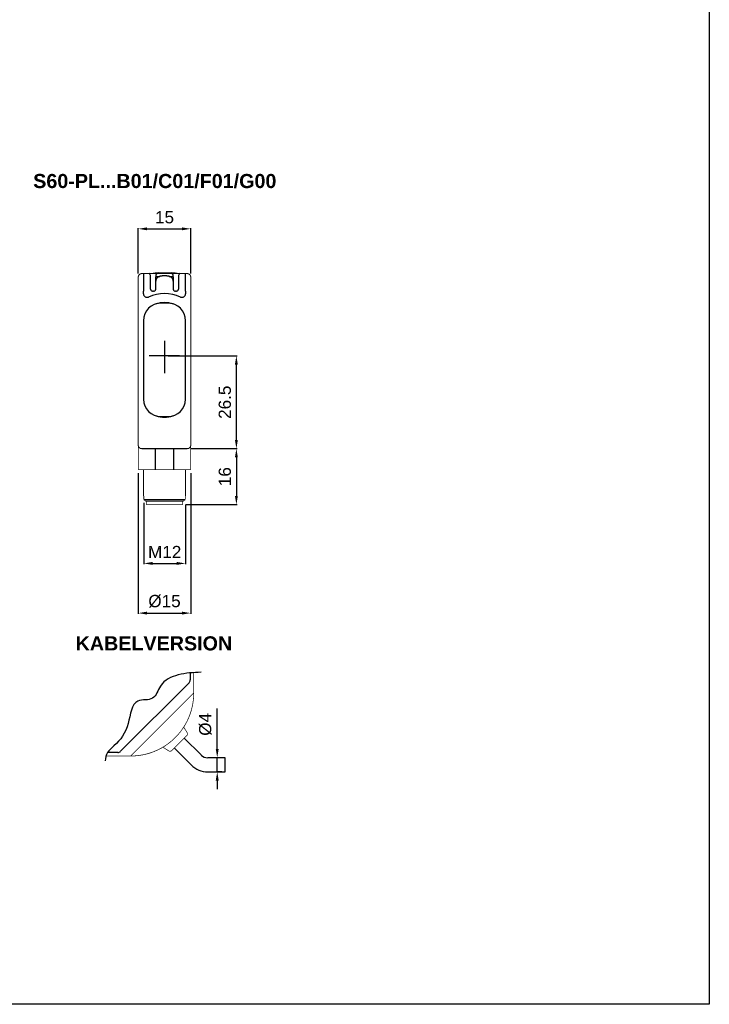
# Model space of a CAD drawing. Extents: x 1809 to 2609, y 921 to 1495.
# Tile 6 of 8: x 2411 to 2609, y 921 to 1202. Entities that reach past the tile are written whole.
import ezdxf

# ---------------------------------------------------------------- set-up
doc = ezdxf.new("R2010")
doc.units = 0
doc.header["$MEASUREMENT"] = 0
for name, pattern in [('HIDDENNEW00', [4.5, 3, -1.5]), ('PHANTOM', [29.5, 19, -1.5, 3, -1.5, 3, -1.5]), ('TRATTEGGIATA2', [0.375, 0.25, -0.125])]:
    doc.linetypes.add(name, pattern=pattern)
doc.layers.get('0').update_dxf_attribs({"linetype": 'CONTINUOUS'})
doc.layers.get('DEFPOINTS').update_dxf_attribs({"linetype": 'CONTINUOUS'})
for name, color, linetype in [('ASSI', 2, 'PHANTOM'), ('DISEGNO', 3, 'HIDDENNEW00'), ('TRATTEGGIO', 7, 'TRATTEGGIATA2')]:
    doc.layers.add(name, color=color, linetype=linetype)
doc.styles.add('QUOTE', font='ARIAL.TTF', dxfattribs={"height": 3.5})
doc.dimstyles.new('QUOTE', dxfattribs={"dimscale": 0, "dimtxt": 2.5, "dimasz": 2.5, "dimexe": 0.18, "dimexo": 1, "dimgap": 1.5, "dimtad": 1, "dimdec": 1, "dimzin": 0, "dimdsep": 46, "dimtxsty": 'QUOTE', "dimcen": 0.09, "dimadec": 0, "dimazin": 0, "dimtm": -0.1, "dimtfac": 0.5, "dimtdec": 1, "dimtmove": 0, "dimatfit": 0, "dimfxl": 0, "dimtolj": 2, "dimtzin": 0, "dimarcsym": 0})

# ---------------------------------------------------------------- blocks, each defined once
blk = doc.blocks.new('*D44')
at = {"layer": 'DEFPOINTS', "color": 0, "linetype": 'ByBlock'}
for p in [(2445.36, 1073.44), (2460.36, 1073.44), (2460.36, 1032.46)]:
    blk.add_point(p, dxfattribs=at)
at = {"layer": 'TRATTEGGIO', "color": 0, "linetype": 'ByBlock', "lineweight": -2}
for p, q in [((2445.36, 1072.44), (2445.36, 1032.28)), ((2460.36, 1072.44), (2460.36, 1032.28)), ((2447.86, 1032.46), (2457.86, 1032.46))]:
    blk.add_line(p, q, dxfattribs=at)
at = {"layer": 'TRATTEGGIO', "color": 0, "linetype": 'ByBlock'}
for points in [[(2447.86, 1032.87), (2447.86, 1032.04), (2445.36, 1032.46)], [(2457.86, 1032.87), (2457.86, 1032.04), (2460.36, 1032.46)]]:
    blk.add_solid(points, dxfattribs=at)
at = {"layer": 'TRATTEGGIO', "color": 0, "linetype": 'ByBlock', "insert": (2452.86, 1035.84), "char_height": 3.5, "attachment_point": 5, "style": 'QUOTE'}
blk.add_mtext('\\A2;%%c15', dxfattribs=at)
blk = doc.blocks.new('*D45')
at = {"layer": 'DEFPOINTS', "color": 0, "linetype": 'ByBlock'}
for p in [(2467.93, 991.14), (2470.24, 991.14), (2470.24, 987.14)]:
    blk.add_point(p, dxfattribs=at)
at = {"layer": 'TRATTEGGIO', "color": 0, "linetype": 'ByBlock', "lineweight": -2}
for p, q in [((2467.93, 993.64), (2467.93, 1005.22)), ((2469.24, 991.14), (2467.75, 991.14)), ((2467.93, 987.14), (2467.93, 991.14)), ((2469.24, 987.14), (2467.75, 987.14)), ((2467.93, 984.64), (2467.93, 982.14))]:
    blk.add_line(p, q, dxfattribs=at)
at = {"layer": 'TRATTEGGIO', "color": 0, "linetype": 'ByBlock'}
for points in [[(2467.51, 993.64), (2468.34, 993.64), (2467.93, 991.14)], [(2467.51, 984.64), (2468.34, 984.64), (2467.93, 987.14)]]:
    blk.add_solid(points, dxfattribs=at)
at = {"layer": 'TRATTEGGIO', "color": 0, "linetype": 'ByBlock', "insert": (2464.54, 1000.68), "char_height": 3.5, "attachment_point": 5, "rotation": 90, "style": 'QUOTE'}
blk.add_mtext('\\A2;%%c4', dxfattribs=at)
blk = doc.blocks.new('*D46')
at = {"layer": 'DEFPOINTS', "color": 0, "linetype": 'ByBlock'}
for p in [(2452.86, 1105.94), (2473.4, 1105.94), (2460.36, 1079.44)]:
    blk.add_point(p, dxfattribs=at)
at = {"layer": 'TRATTEGGIO', "color": 0, "linetype": 'ByBlock', "lineweight": -2}
for p, q in [((2453.86, 1105.94), (2473.58, 1105.94)), ((2473.4, 1081.94), (2473.4, 1103.44)), ((2461.36, 1079.44), (2473.58, 1079.44))]:
    blk.add_line(p, q, dxfattribs=at)
at = {"layer": 'TRATTEGGIO', "color": 0, "linetype": 'ByBlock'}
for points in [[(2472.98, 1103.44), (2473.82, 1103.44), (2473.4, 1105.94)], [(2472.98, 1081.94), (2473.82, 1081.94), (2473.4, 1079.44)]]:
    blk.add_solid(points, dxfattribs=at)
at = {"layer": 'TRATTEGGIO', "color": 0, "linetype": 'ByBlock', "insert": (2470.11, 1092.69), "char_height": 3.5, "attachment_point": 5, "rotation": 90, "style": 'QUOTE'}
blk.add_mtext('\\A2;26.5', dxfattribs=at)
blk = doc.blocks.new('*D47')
at = {"layer": 'DEFPOINTS', "color": 0, "linetype": 'ByBlock'}
for p in [(2459.36, 1079.44), (2458.06, 1063.44), (2473.4, 1063.44)]:
    blk.add_point(p, dxfattribs=at)
at = {"layer": 'TRATTEGGIO', "color": 0, "linetype": 'ByBlock', "lineweight": -2}
for p, q in [((2460.36, 1079.44), (2473.58, 1079.44)), ((2473.4, 1076.94), (2473.4, 1065.94)), ((2459.06, 1063.44), (2473.58, 1063.44))]:
    blk.add_line(p, q, dxfattribs=at)
at = {"layer": 'TRATTEGGIO', "color": 0, "linetype": 'ByBlock'}
for points in [[(2472.98, 1076.94), (2473.82, 1076.94), (2473.4, 1079.44)], [(2472.98, 1065.94), (2473.82, 1065.94), (2473.4, 1063.44)]]:
    blk.add_solid(points, dxfattribs=at)
at = {"layer": 'TRATTEGGIO', "color": 0, "linetype": 'ByBlock', "insert": (2470.11, 1071.44), "char_height": 3.5, "attachment_point": 5, "rotation": 90, "style": 'QUOTE'}
blk.add_mtext('\\A2;16', dxfattribs=at)
blk = doc.blocks.new('*D48')
at = {"layer": 'DEFPOINTS', "color": 0, "linetype": 'ByBlock'}
for p in [(2446.95, 1064.94), (2458.86, 1064.44), (2458.86, 1046.66)]:
    blk.add_point(p, dxfattribs=at)
at = {"layer": 'TRATTEGGIO', "color": 0, "linetype": 'ByBlock', "lineweight": -2}
for p, q in [((2446.95, 1063.94), (2446.95, 1046.48)), ((2458.86, 1063.44), (2458.86, 1046.48)), ((2449.45, 1046.66), (2456.36, 1046.66))]:
    blk.add_line(p, q, dxfattribs=at)
at = {"layer": 'TRATTEGGIO', "color": 0, "linetype": 'ByBlock'}
for points in [[(2449.45, 1047.07), (2449.45, 1046.24), (2446.95, 1046.66)], [(2456.36, 1047.07), (2456.36, 1046.24), (2458.86, 1046.66)]]:
    blk.add_solid(points, dxfattribs=at)
at = {"layer": 'TRATTEGGIO', "color": 0, "linetype": 'ByBlock', "insert": (2452.91, 1049.91), "char_height": 3.5, "attachment_point": 5, "style": 'QUOTE'}
blk.add_mtext('\\A2;M12', dxfattribs=at)
blk = doc.blocks.new('*D49')
at = {"layer": 'DEFPOINTS', "color": 0, "linetype": 'ByBlock'}
for p in [(2460.36, 1142.23), (2445.36, 1128.44), (2460.36, 1128.44)]:
    blk.add_point(p, dxfattribs=at)
at = {"layer": 'TRATTEGGIO', "color": 0, "linetype": 'ByBlock', "lineweight": -2}
for p, q in [((2445.36, 1129.44), (2445.36, 1142.41)), ((2447.86, 1142.23), (2457.86, 1142.23)), ((2460.36, 1129.44), (2460.36, 1142.41))]:
    blk.add_line(p, q, dxfattribs=at)
at = {"layer": 'TRATTEGGIO', "color": 0, "linetype": 'ByBlock'}
for points in [[(2447.86, 1142.65), (2447.86, 1141.81), (2445.36, 1142.23)], [(2457.86, 1142.65), (2457.86, 1141.81), (2460.36, 1142.23)]]:
    blk.add_solid(points, dxfattribs=at)
at = {"layer": 'TRATTEGGIO', "color": 0, "linetype": 'ByBlock', "insert": (2452.86, 1145.52), "char_height": 3.5, "attachment_point": 5, "style": 'QUOTE'}
blk.add_mtext('\\A2;15', dxfattribs=at)

msp = doc.modelspace()

# ---------------------------------------------------------------- linework, layer by layer
at = {"color": 7, "linetype": 'Continuous'}
for p, q in [((2446.86, 1129.44), (2446.86, 1124.44)), ((2448.86, 1125.12), (2448.86, 1128.94)), ((2450.36, 1128.94), (2450.36, 1128.54)), ((2450.36, 1127.24), (2450.36, 1128.54)), ((2450.46, 1128.64), (2451.54, 1128.64)), ((2454.18, 1128.64), (2455.26, 1128.64)), ((2455.36, 1128.54), (2455.36, 1128.94)), ((2455.36, 1128.54), (2455.36, 1127.24)), ((2456.86, 1128.94), (2456.86, 1125.12)), ((2458.86, 1124.44), (2458.86, 1129.44)), ((2448.86, 1125.04), (2448.86, 1125.12)), ((2450.36, 1125.04), (2450.36, 1127.24)), ((2455.36, 1127.24), (2455.36, 1125.04)), ((2456.86, 1125.12), (2456.86, 1125.04)), ((2446.86, 1123.66), (2446.86, 1124.44)), ((2449.76, 1124.44), (2449.46, 1124.44)), ((2456.26, 1124.44), (2455.96, 1124.44)), ((2458.86, 1124.44), (2458.86, 1123.66)), ((2446.86, 1093.58), (2446.86, 1093.58)), ((2458.86, 1093.58), (2458.86, 1093.58)), ((2450.17, 1079.44), (2450.17, 1073.44)), ((2455.56, 1073.44), (2455.56, 1079.44)), ((2446.86, 1065.94), (2446.93, 1065.94)), ((2446.95, 1064.94), (2458.78, 1064.94)), ((2458.8, 1065.94), (2458.86, 1065.94))]:
    msp.add_line(p, q, dxfattribs=at)
for points, const_width in [([(2446.36, 1129.44, 0.414214), (2445.36, 1128.44)], 0.3), ([(2453.06, 1129.84, 0.046496), (2448.81, 1129.44)], 0.2), ([(2457.31, 1129.44, 0.046496), (2453.06, 1129.84)], 0.2), ([(2460.36, 1128.44, 0.414214), (2459.36, 1129.44)], 0.3), ([(2445.36, 1080.44, 0.414215), (2446.36, 1079.44)], 0.3), ([(2459.36, 1079.44, 0.414215), (2460.36, 1080.44)], 0.3), ([(2446.93, 1065.94), (2446.93, 1065.94, -0.138879), (2446.94, 1065.94, -0.083297), (2446.94, 1065.93, -0.04433), (2446.94, 1065.93, -0.02652), (2446.94, 1065.93, -0.017006), (2446.94, 1065.92, -0.011714), (2446.94, 1065.92, -0.009949), (2446.94, 1065.91, -0.009491), (2446.94, 1065.9, -0.005908), (2446.95, 1065.89, -0.001615), (2446.95, 1065.89, -0.007358), (2446.95, 1065.88, -0.011139), (2446.95, 1065.86, -0.004795), (2446.95, 1065.84, -0.002336)], 0.2), ([(2458.78, 1065.84), (2458.78, 1065.85, -0.004033), (2458.78, 1065.86, -0.004376), (2458.78, 1065.87, -0.00458), (2458.78, 1065.88, -0.004683), (2458.78, 1065.89, -0.004828), (2458.78, 1065.89, -0.004882), (2458.78, 1065.9, -0.005859), (2458.79, 1065.91, -0.008034), (2458.79, 1065.92, -0.00757), (2458.79, 1065.92, -0.002899), (2458.79, 1065.93, -0.013586), (2458.79, 1065.93, -0.045746), (2458.79, 1065.94, -0.049491), (2458.8, 1065.94, -0.039669)], 0.2), ([(2446.95, 1064.94), (2446.98, 1064.91, 0.000017), (2447.01, 1064.88, 0.000016), (2447.04, 1064.85, 0.000017), (2447.07, 1064.82, 0.000021), (2447.1, 1064.79, 0.000016), (2447.13, 1064.76, 0.000006), (2447.15, 1064.74, 0.000023), (2447.19, 1064.7, 0.00004), (2447.24, 1064.65, 0.00002), (2447.3, 1064.59, 0.000011)], 0.2), ([(2458.42, 1064.59), (2458.45, 1064.62, 0.00002), (2458.48, 1064.65, 0.000018), (2458.51, 1064.67, 0.00002), (2458.54, 1064.7, 0.000023), (2458.57, 1064.73, 0.000017), (2458.6, 1064.76, 0.000006), (2458.63, 1064.79, 0.000024), (2458.66, 1064.82, 0.000041), (2458.71, 1064.87, 0.00002), (2458.78, 1064.94, 0.00001)], 0.2)]:
    msp.add_lwpolyline(points, format="xyb", dxfattribs=dict(at, const_width=const_width))
for points, const_width in [([(2445.36, 1124.44), (2445.36, 1128.44)], 0.3), ([(2446.36, 1129.44), (2446.86, 1129.44)], 0.3), ([(2446.86, 1129.44), (2448.36, 1129.44)], 0.3), ([(2448.36, 1129.44), (2450.86, 1129.44)], 0.3), ([(2450.86, 1129.44), (2452.86, 1129.44)], 0.3), ([(2452.86, 1129.44), (2454.86, 1129.44)], 0.3), ([(2454.86, 1129.44), (2457.36, 1129.44)], 0.3), ([(2457.36, 1129.44), (2458.86, 1129.44)], 0.3), ([(2458.86, 1129.44), (2459.36, 1129.44)], 0.3), ([(2460.36, 1128.44), (2460.36, 1124.44)], 0.3), ([(2445.36, 1083.44), (2445.36, 1124.44)], 0.3), ([(2460.36, 1124.44), (2460.36, 1083.44)], 0.3), ([(2445.36, 1080.44), (2445.36, 1083.44)], 0.3), ([(2460.36, 1083.44), (2460.36, 1080.44)], 0.3), ([(2445.36, 1080.44), (2445.36, 1073.44)], 0.2), ([(2460.36, 1073.44), (2460.36, 1080.44)], 0.2), ([(2459.36, 1079.44), (2446.36, 1079.44)], 0.3), ([(2450.17, 1073.44), (2445.36, 1073.44)], 0.2), ([(2446.86, 1073.44), (2446.86, 1065.94)], 0.2), ([(2455.56, 1073.44), (2450.17, 1073.44)], 0.2), ([(2460.36, 1073.44), (2455.56, 1073.44)], 0.2), ([(2458.86, 1065.94), (2458.86, 1073.44)], 0.2), ([(2446.95, 1065.84), (2446.95, 1064.94)], 0.2), ([(2447.3, 1064.59), (2447.49, 1064.44)], 0.2), ([(2458.24, 1064.44), (2447.49, 1064.44)], 0.2), ([(2447.66, 1064.44), (2447.66, 1063.44)], 0.2), ([(2452.86, 1063.44), (2447.66, 1063.44)], 0.2), ([(2458.06, 1063.44), (2452.86, 1063.44)], 0.2), ([(2458.06, 1063.44), (2458.06, 1064.44)], 0.2), ([(2458.24, 1064.44), (2458.42, 1064.59)], 0.2), ([(2458.78, 1064.94), (2458.78, 1065.84)], 0.2)]:
    msp.add_lwpolyline(points, dxfattribs=dict(at, const_width=const_width))
for points in [[(2450.86, 1129.44), (2450.83, 1129.44, 0.016283), (2450.8, 1129.44, 0.015331), (2450.77, 1129.43, 0.015037), (2450.74, 1129.42, 0.015814), (2450.71, 1129.41, 0.016169), (2450.68, 1129.4, 0.016375), (2450.65, 1129.39, 0.016511), (2450.62, 1129.38, 0.016804), (2450.59, 1129.36, 0.016901), (2450.56, 1129.34, 0.016967), (2450.54, 1129.32, 0.017131), (2450.51, 1129.29, 0.017449), (2450.49, 1129.27, 0.017076), (2450.47, 1129.24, 0.016147), (2450.45, 1129.21, 0.017354), (2450.43, 1129.18, 0.019903), (2450.41, 1129.15, 0.015788), (2450.4, 1129.12, 0.007154), (2450.39, 1129.1, 0.020431), (2450.38, 1129.06, 0.034038), (2450.37, 1129.01, 0.017612), (2450.36, 1128.94, 0.009709)], [(2452.86, 1128.8), (2452.73, 1128.8, 0.004494), (2452.59, 1128.79, 0.004169), (2452.45, 1128.79, 0.00459), (2452.32, 1128.78, 0.005869), (2452.18, 1128.76, 0.006835), (2452.05, 1128.75, 0.007717), (2451.92, 1128.73, 0.00828), (2451.79, 1128.7, 0.008681), (2451.66, 1128.67, 0.00921), (2451.54, 1128.64, 0.009923), (2451.42, 1128.6, 0.010712), (2451.31, 1128.56, 0.01167), (2451.19, 1128.51, 0.01267), (2451.09, 1128.46, 0.0138), (2450.99, 1128.4, 0.015259), (2450.89, 1128.34, 0.017163), (2450.81, 1128.27, 0.018266), (2450.72, 1128.2, 0.018689), (2450.65, 1128.13, 0.022282), (2450.59, 1128.04, 0.028262), (2450.53, 1127.95, 0.022799), (2450.48, 1127.86, 0.010177), (2450.45, 1127.78, 0.028385), (2450.41, 1127.67, 0.042121), (2450.39, 1127.48, 0.019356), (2450.36, 1127.24, 0.010172)], [(2455.36, 1127.24), (2455.36, 1127.35, 0.015313), (2455.35, 1127.46, 0.015174), (2455.34, 1127.57, 0.017073), (2455.31, 1127.67, 0.021084), (2455.28, 1127.77, 0.022444), (2455.24, 1127.86, 0.021798), (2455.19, 1127.95, 0.021685), (2455.14, 1128.04, 0.021862), (2455.07, 1128.12, 0.021804), (2455, 1128.2, 0.021666), (2454.92, 1128.27, 0.020792), (2454.83, 1128.34, 0.019208), (2454.74, 1128.4, 0.017553), (2454.64, 1128.46, 0.015779), (2454.54, 1128.51, 0.014385), (2454.43, 1128.56, 0.013181), (2454.31, 1128.6, 0.011733), (2454.19, 1128.64, 0.010133), (2454.07, 1128.67, 0.009984), (2453.94, 1128.7, 0.010452), (2453.8, 1128.72, 0.007668), (2453.68, 1128.75, 0.003298), (2453.56, 1128.76, 0.009081), (2453.41, 1128.78, 0.013762), (2453.17, 1128.79, 0.006611), (2452.86, 1128.8, 0.003565)], [(2455.36, 1128.94), (2455.36, 1128.97, 0.016284), (2455.36, 1129, 0.015331), (2455.36, 1129.03, 0.015037), (2455.35, 1129.06, 0.015814), (2455.34, 1129.09, 0.016169), (2455.33, 1129.12, 0.016375), (2455.32, 1129.15, 0.01651), (2455.3, 1129.18, 0.016804), (2455.28, 1129.21, 0.0169), (2455.26, 1129.24, 0.016966), (2455.24, 1129.27, 0.017131), (2455.22, 1129.29, 0.017449), (2455.19, 1129.32, 0.017076), (2455.17, 1129.34, 0.016147), (2455.14, 1129.36, 0.017354), (2455.11, 1129.38, 0.019902), (2455.08, 1129.39, 0.015787), (2455.05, 1129.4, 0.007154), (2455.02, 1129.41, 0.02043), (2454.99, 1129.42, 0.034036), (2454.93, 1129.43, 0.017611), (2454.86, 1129.44, 0.009708)], [(2448.86, 1125.12), (2448.86, 1125.13, 0.025992), (2448.86, 1125.13, 0.025429), (2448.86, 1125.14, 0.022139), (2448.85, 1125.14, 0.016855), (2448.85, 1125.15, 0.013018), (2448.84, 1125.16, 0.010125), (2448.84, 1125.17, 0.007716), (2448.83, 1125.17, 0.004755), (2448.83, 1125.18, 0.003329), (2448.82, 1125.19, 0.004037), (2448.82, 1125.19, -0.001125), (2448.81, 1125.2, -0.009386), (2448.8, 1125.21, -0.005101), (2448.79, 1125.23, -0.002292)], [(2456.94, 1125.23), (2456.94, 1125.22, -0.006295), (2456.93, 1125.21, -0.007116), (2456.92, 1125.21, -0.006149), (2456.92, 1125.2, -0.00333), (2456.91, 1125.19, -0.001616), (2456.91, 1125.19, -0.000514), (2456.9, 1125.18, 0.001992), (2456.89, 1125.17, 0.006558), (2456.89, 1125.17, 0.005448), (2456.88, 1125.16, -0.001525), (2456.88, 1125.15, 0.014738), (2456.87, 1125.15, 0.041204), (2456.87, 1125.13, 0.024238), (2456.86, 1125.12, 0.012938)]]:
    msp.add_lwpolyline(points, format="xyb", dxfattribs=at)
for centre, radius, start, end in [((2448.36, 1128.94), 0.5, 0, 90), ((2450.46, 1128.54), 0.1, 90, 180), ((2455.26, 1128.54), 0.1, 0, 90), ((2457.36, 1128.94), 0.5, 90, 180), ((2447.86, 1123.66), 1, 180, 294.4073), ((2452.86, 1112.64), 11.1, 65.5927, 114.4073), ((2449.46, 1125.04), 0.6, 180, 238.9957), ((2449.46, 1125.04), 0.6, 238.9957, 270), ((2449.76, 1125.04), 0.6, 270, 301.0051), ((2449.76, 1125.04), 0.6, 301.0051, 0), ((2455.96, 1125.04), 0.6, 180, 238.9949), ((2455.96, 1125.04), 0.6, 238.9949, 270), ((2456.26, 1125.04), 0.6, 270, 301.0043), ((2456.26, 1125.04), 0.6, 301.0043, 0), ((2457.86, 1123.66), 1, 245.5927, 0)]:
    msp.add_arc(centre, radius, start, end, dxfattribs=at)
at = {"layer": 'ASSI', "color": 7, "linetype": 'Continuous'}
for p, q in [((2452.86, 1110.2), (2452.86, 1100.99)), ((2457.13, 1105.94), (2448.51, 1105.94))]:
    msp.add_line(p, q, dxfattribs=at)
at = {"layer": 'DISEGNO', "color": 7, "linetype": 'Continuous'}
for p, q in [((2453.86, 1120.99), (2451.86, 1120.99)), ((2446.86, 1115.99), (2446.86, 1093.58)), ((2458.86, 1093.58), (2458.86, 1115.99)), ((2446.86, 1093.58), (2446.86, 1093.58)), ((2458.86, 1093.58), (2458.86, 1093.58)), ((2451.86, 1088.58), (2453.86, 1088.58)), ((2460.22, 1015.37), (2460.22, 1013.37)), ((2459.87, 1012.52), (2440.33, 992.98)), ((2463.32, 991.93), (2458.52, 996.74)), ((2440.33, 992.98), (2440.33, 992.98)), ((2455.69, 993.91), (2460.5, 989.1)), ((2439.48, 992.63), (2436.57, 992.63)), ((2436.57, 992.63), (2436.57, 992.63)), ((2470.24, 991.14), (2465.24, 991.14)), ((2470.24, 989.14), (2470.24, 991.14)), ((2470.24, 987.14), (2470.24, 989.14)), ((2465.24, 987.14), (2470.24, 987.14))]:
    msp.add_line(p, q, dxfattribs=at)
at = {"layer": 'DISEGNO', "color": 7, "linetype": 'Continuous', "const_width": 0.2}
for points in [[(2461.22, 1015.46), (2461.22, 1009.63)], [(2460.19, 1008.6), (2461.22, 1009.63)], [(2460.19, 1008.6), (2444.25, 992.66)], [(2459.29, 998.4), (2458.35, 999.87)], [(2459.18, 997.4), (2455.02, 993.24)], [(2452.42, 994.15), (2454.03, 993.13)], [(2443.22, 991.63), (2436.17, 991.63)], [(2443.22, 991.63), (2444.25, 992.66)]]:
    msp.add_lwpolyline(points, dxfattribs=at)
for points in [[(2443.22, 991.63, 0.414214), (2461.22, 1009.63)], [(2459.18, 997.4, 0.351665), (2459.29, 998.4)], [(2454.03, 993.13), (2454.06, 993.11, 0.014027), (2454.1, 993.09, 0.013419), (2454.14, 993.07, 0.013222), (2454.18, 993.06, 0.013726), (2454.22, 993.04, 0.013959), (2454.27, 993.03, 0.014082), (2454.31, 993.02, 0.014168), (2454.36, 993.01, 0.014358), (2454.4, 993.01, 0.01441), (2454.45, 993.01, 0.014426), (2454.5, 993.01, 0.01456), (2454.54, 993.01, 0.014835), (2454.59, 993.02, 0.014493), (2454.63, 993.03, 0.013666), (2454.68, 993.04, 0.014782), (2454.72, 993.05, 0.01712), (2454.77, 993.07, 0.013437), (2454.81, 993.09, 0.005744), (2454.84, 993.11, 0.017767), (2454.89, 993.13, 0.029877), (2454.95, 993.18, 0.015237), (2455.02, 993.24, 0.00831)]]:
    msp.add_lwpolyline(points, format="xyb", dxfattribs=at)
at = {"layer": 'DISEGNO', "color": 7, "linetype": 'Continuous'}
for centre, radius, start, end in [((2451.86, 1115.99), 5, 90, 180), ((2452.86, 1112.64), 8.5, 73.3985, 106.6015), ((2453.86, 1115.99), 5, 0, 90), ((2451.86, 1093.58), 5, 180, 270), ((2453.86, 1093.58), 5, 270, 0), ((2452.86, 1096.94), 8.5, 253.3985, 286.6015), ((2459.02, 1013.37), 1.2, 315, 0), ((2439.48, 993.83), 1.2, 270, 314.9978), ((2465.24, 993.84), 2.71, 225, 270), ((2465.24, 993.84), 6.71, 225, 270)]:
    msp.add_arc(centre, radius, start, end, dxfattribs=at)
at = {"layer": 'TRATTEGGIO', "color": 0, "linetype": 'ByBlock'}
msp.add_lwpolyline([(2208.55, 1207.71), (2608.55, 1207.71), (2608.55, 920.71), (2208.55, 920.71)], close=True, dxfattribs=at)
msp.add_spline([(2463.32, 1015.58), (2456.78, 1014.79), (2451.71, 1011.63), (2449.45, 1008.14), (2445.28, 1007.35), (2442.46, 1000.93), (2438.4, 994.51), (2436.57, 992.63), (2435.92, 990.22)], degree=3, dxfattribs=at)

# ---------------------------------------------------------------- texts
at = {"color": 7, "linetype": 'Continuous', "char_height": 4.032, "attachment_point": 4}
for s, insert in [('{\\fArial|b1|i0|c0|p34;S60-PL...B01/C01/F01/G00}', (2415.34, 1155.83)), ('{\\fArial|b1|i0|c0|p34;KABELVERSION}', (2427.45, 1023.79))]:
    msp.add_mtext(s, dxfattribs=dict(at, insert=insert))

# ---------------------------------------------------------------- dimensions: what is measured, and where the dimension line sits
at = {"layer": 'TRATTEGGIO', "color": 0, "linetype": 'ByBlock'}
for base, p1, p2, text, picture, middle in [((2460.36, 1142.23), (2445.36, 1128.44), (2460.36, 1128.44), '15', '*D49', (2452.86, 1145.52)), ((2460.36, 1032.46), (2445.36, 1073.44), (2460.36, 1073.44), '%%c15', '*D44', (2452.86, 1035.84)), ((2458.86, 1046.66), (2446.95, 1064.94), (2458.86, 1064.44), 'M12', '*D48', (2452.91, 1049.91))]:
    dim = msp.add_linear_dim(base=base, p1=p1, p2=p2, text=text, dimstyle='QUOTE', override={"dimscale": 1}, dxfattribs=at)
    dim.commit()
    dim.dimension.update_dxf_attribs({"geometry": picture, "text_midpoint": middle})
dim = msp.add_linear_dim(base=(2473.4, 1105.94), p1=(2460.36, 1079.44), p2=(2452.86, 1105.94), angle=90, dimstyle='QUOTE', override={"dimscale": 1}, dxfattribs=at)
dim.commit()
dim.dimension.update_dxf_attribs({"geometry": '*D46', "text_midpoint": (2470.11, 1092.69)})
for base, p1, p2, text, picture, middle in [((2473.4, 1063.44), (2459.36, 1079.44), (2458.06, 1063.44), '16', '*D47', (2470.11, 1071.44)), ((2467.93, 991.14), (2470.24, 987.14), (2470.24, 991.14), '%%c4', '*D45', (2464.54, 1000.68))]:
    dim = msp.add_linear_dim(base=base, p1=p1, p2=p2, angle=90, text=text, dimstyle='QUOTE', override={"dimscale": 1}, dxfattribs=at)
    dim.commit()
    dim.dimension.update_dxf_attribs({"geometry": picture, "text_midpoint": middle})

doc.saveas('drawing.dxf')
